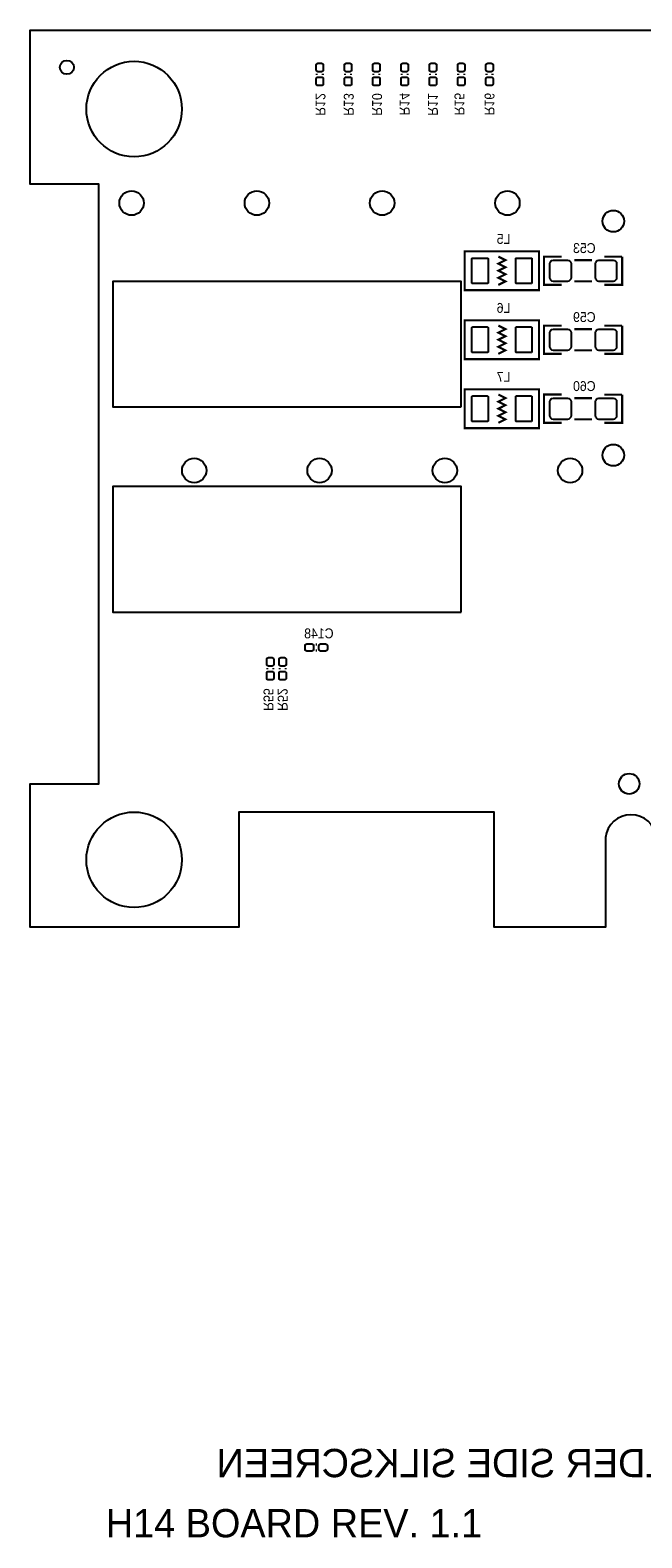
# Model space of a CAD drawing. Extents: x -0.29 to 4.07, y -1.92 to 2.35.
# Tile 1 of 6: x -0.29 to 1.44, y -1.92 to 2.35. Entities that reach past the tile are written whole.
import ezdxf

# ---------------------------------------------------------------- set-up
doc = ezdxf.new("R2010")
doc.units = 0
for name, color, linetype in [('BOARD_NAME', 231, 'CONTINUOUS'), ('BOTTOM', 2, 'CONTINUOUS'), ('DESIGN_OUTLINE', 7, 'CONTINUOUS'), ('SILKSCREEN_BOTTOM', 231, 'CONTINUOUS')]:
    doc.layers.add(name, color=color, linetype=linetype)

msp = doc.modelspace()

# ---------------------------------------------------------------- linework, layer by layer
at = {"layer": 'BOTTOM'}
for points in [[(0.535, 2.2465), (0.535, 2.2325, -0.414214), (0.53, 2.2275), (0.52, 2.2275, -0.414214), (0.515, 2.2325), (0.515, 2.2465, -0.414214), (0.52, 2.2515), (0.53, 2.2515, -0.414214)], [(0.615, 2.2465), (0.615, 2.2325, -0.414214), (0.61, 2.2275), (0.6, 2.2275, -0.414214), (0.595, 2.2325), (0.595, 2.2465, -0.414214), (0.6, 2.2515), (0.61, 2.2515, -0.414214)], [(0.695, 2.2465), (0.695, 2.2325, -0.414214), (0.69, 2.2275), (0.68, 2.2275, -0.414214), (0.675, 2.2325), (0.675, 2.2465, -0.414214), (0.68, 2.2515), (0.69, 2.2515, -0.414214)], [(0.775, 2.2465), (0.775, 2.2325, -0.414214), (0.77, 2.2275), (0.76, 2.2275, -0.414214), (0.755, 2.2325), (0.755, 2.2465, -0.414214), (0.76, 2.2515), (0.77, 2.2515, -0.414214)], [(0.855, 2.2465), (0.855, 2.2325, -0.414214), (0.85, 2.2275), (0.84, 2.2275, -0.414214), (0.835, 2.2325), (0.835, 2.2465, -0.414214), (0.84, 2.2515), (0.85, 2.2515, -0.414214)], [(0.935, 2.2465), (0.935, 2.2325, -0.414214), (0.93, 2.2275), (0.92, 2.2275, -0.414214), (0.915, 2.2325), (0.915, 2.2465, -0.414214), (0.92, 2.2515), (0.93, 2.2515, -0.414214)], [(1.015, 2.2465), (1.015, 2.2325, -0.414214), (1.01, 2.2275), (1, 2.2275, -0.414214), (0.995, 2.2325), (0.995, 2.2465, -0.414214), (1, 2.2515), (1.01, 2.2515, -0.414214)], [(0.535, 2.2075), (0.535, 2.1935, -0.414214), (0.53, 2.1885), (0.52, 2.1885, -0.414214), (0.515, 2.1935), (0.515, 2.2075, -0.414214), (0.52, 2.2125), (0.53, 2.2125, -0.414214)], [(0.615, 2.2075), (0.615, 2.1935, -0.414214), (0.61, 2.1885), (0.6, 2.1885, -0.414214), (0.595, 2.1935), (0.595, 2.2075, -0.414214), (0.6, 2.2125), (0.61, 2.2125, -0.414214)], [(0.695, 2.2075), (0.695, 2.1935, -0.414214), (0.69, 2.1885), (0.68, 2.1885, -0.414214), (0.675, 2.1935), (0.675, 2.2075, -0.414214), (0.68, 2.2125), (0.69, 2.2125, -0.414214)], [(0.775, 2.2075), (0.775, 2.1935, -0.414214), (0.77, 2.1885), (0.76, 2.1885, -0.414214), (0.755, 2.1935), (0.755, 2.2075, -0.414214), (0.76, 2.2125), (0.77, 2.2125, -0.414214)], [(0.855, 2.2075), (0.855, 2.1935, -0.414214), (0.85, 2.1885), (0.84, 2.1885, -0.414214), (0.835, 2.1935), (0.835, 2.2075, -0.414214), (0.84, 2.2125), (0.85, 2.2125, -0.414214)], [(0.935, 2.2075), (0.935, 2.1935, -0.414214), (0.93, 2.1885), (0.92, 2.1885, -0.414214), (0.915, 2.1935), (0.915, 2.2075, -0.414214), (0.92, 2.2125), (0.93, 2.2125, -0.414214)], [(1.015, 2.2075), (1.015, 2.1935, -0.414214), (1.01, 2.1885), (1, 2.1885, -0.414214), (0.995, 2.1935), (0.995, 2.2075, -0.414214), (1, 2.2125), (1.01, 2.2125, -0.414214)], [(0.999, 1.629), (0.957, 1.629, -0.414214), (0.955, 1.631), (0.955, 1.699, -0.414214), (0.957, 1.701), (0.999, 1.701, -0.414214), (1.001, 1.699), (1.001, 1.631, -0.414214)], [(1.123, 1.629), (1.081, 1.629, -0.414214), (1.079, 1.631), (1.079, 1.699, -0.414214), (1.081, 1.701), (1.123, 1.701, -0.414214), (1.125, 1.699), (1.125, 1.631, -0.414214)], [(1.2255, 1.635), (1.1855, 1.635, -0.414214), (1.1755, 1.645), (1.1755, 1.685, -0.414214), (1.1855, 1.695), (1.2255, 1.695, -0.414214), (1.2355, 1.685), (1.2355, 1.645, -0.414214)], [(1.3545, 1.635), (1.3145, 1.635, -0.414214), (1.3045, 1.645), (1.3045, 1.685, -0.414214), (1.3145, 1.695), (1.3545, 1.695, -0.414214), (1.3645, 1.685), (1.3645, 1.645, -0.414214)], [(0.999, 1.434), (0.957, 1.434, -0.414214), (0.955, 1.436), (0.955, 1.504, -0.414214), (0.957, 1.506), (0.999, 1.506, -0.414214), (1.001, 1.504), (1.001, 1.436, -0.414214)], [(1.123, 1.434), (1.081, 1.434, -0.414214), (1.079, 1.436), (1.079, 1.504, -0.414214), (1.081, 1.506), (1.123, 1.506, -0.414214), (1.125, 1.504), (1.125, 1.436, -0.414214)], [(1.2255, 1.44), (1.1855, 1.44, -0.414214), (1.1755, 1.45), (1.1755, 1.49, -0.414214), (1.1855, 1.5), (1.2255, 1.5, -0.414214), (1.2355, 1.49), (1.2355, 1.45, -0.414214)], [(1.3545, 1.44), (1.3145, 1.44, -0.414214), (1.3045, 1.45), (1.3045, 1.49, -0.414214), (1.3145, 1.5), (1.3545, 1.5, -0.414214), (1.3645, 1.49), (1.3645, 1.45, -0.414214)], [(0.999, 1.239), (0.957, 1.239, -0.414214), (0.955, 1.241), (0.955, 1.309, -0.414214), (0.957, 1.311), (0.999, 1.311, -0.414214), (1.001, 1.309), (1.001, 1.241, -0.414214)], [(1.123, 1.239), (1.081, 1.239, -0.414214), (1.079, 1.241), (1.079, 1.309, -0.414214), (1.081, 1.311), (1.123, 1.311, -0.414214), (1.125, 1.309), (1.125, 1.241, -0.414214)], [(1.2255, 1.245), (1.1855, 1.245, -0.414214), (1.1755, 1.255), (1.1755, 1.295, -0.414214), (1.1855, 1.305), (1.2255, 1.305, -0.414214), (1.2355, 1.295), (1.2355, 1.255, -0.414214)], [(1.3545, 1.245), (1.3145, 1.245, -0.414214), (1.3045, 1.255), (1.3045, 1.295, -0.414214), (1.3145, 1.305), (1.3545, 1.305, -0.414214), (1.3645, 1.295), (1.3645, 1.255, -0.414214)], [(0.4885, 0.61), (0.5025, 0.61, -0.414214), (0.5075, 0.605), (0.5075, 0.595, -0.414214), (0.5025, 0.59), (0.4885, 0.59, -0.414214), (0.4835, 0.595), (0.4835, 0.605, -0.414214)], [(0.5275, 0.61), (0.5415, 0.61, -0.414214), (0.5465, 0.605), (0.5465, 0.595, -0.414214), (0.5415, 0.59), (0.5275, 0.59, -0.414214), (0.5225, 0.595), (0.5225, 0.605, -0.414214)], [(0.395, 0.5665), (0.395, 0.5525, -0.414214), (0.39, 0.5475), (0.38, 0.5475, -0.414214), (0.375, 0.5525), (0.375, 0.5665, -0.414214), (0.38, 0.5715), (0.39, 0.5715, -0.414214)], [(0.43, 0.5665), (0.43, 0.5525, -0.414214), (0.425, 0.5475), (0.415, 0.5475, -0.414214), (0.41, 0.5525), (0.41, 0.5665, -0.414214), (0.415, 0.5715), (0.425, 0.5715, -0.414214)], [(0.395, 0.5275), (0.395, 0.5135, -0.414214), (0.39, 0.5085), (0.38, 0.5085, -0.414214), (0.375, 0.5135), (0.375, 0.5275, -0.414214), (0.38, 0.5325), (0.39, 0.5325, -0.414214)], [(0.43, 0.5275), (0.43, 0.5135, -0.414214), (0.425, 0.5085), (0.415, 0.5085, -0.414214), (0.41, 0.5135), (0.41, 0.5275, -0.414214), (0.415, 0.5325), (0.425, 0.5325, -0.414214)]]:
    msp.add_lwpolyline(points, format="xyb", close=True, dxfattribs=at)
for centre, radius in [((-0.19, 2.24), 0.01969), ((0, 2.122), 0.135), ((-0.0072, 1.85628), 0.03445), ((0.34713, 1.85628), 0.03445), ((0.70146, 1.85628), 0.03445), ((1.05579, 1.85628), 0.03445), ((1.355, 1.8051), 0.03051), ((1.355, 1.14368), 0.03051), ((0.16996, 1.10037), 0.03445), ((0.52429, 1.10037), 0.03445), ((0.87862, 1.10037), 0.03445), ((1.23295, 1.10037), 0.03445), ((1.4, 0.215), 0.029), ((0, 0), 0.135)]:
    msp.add_circle(centre, radius, dxfattribs=at)
at = {"layer": 'DESIGN_OUTLINE'}
msp.add_lwpolyline([(1.477, 0.063, 0.891218), (1.333, 0.063), (1.333, -0.19), (1.018, -0.19), (1.018, 0.135), (0.296, 0.135), (0.296, -0.19), (-0.294, -0.19), (-0.294, 0.215), (-0.1, 0.215), (-0.1, 1.91), (-0.294, 1.91), (-0.294, 2.345), (4.07, 2.345)], format="xyb", dxfattribs=at)
at = {"layer": 'SILKSCREEN_BOTTOM', "const_width": 0.006}
for points in [[(0.5165, 2.222), (0.5165, 2.218)], [(0.5335, 2.222), (0.5335, 2.218)], [(0.5965, 2.222), (0.5965, 2.218)], [(0.6135, 2.222), (0.6135, 2.218)], [(0.6765, 2.222), (0.6765, 2.218)], [(0.6935, 2.222), (0.6935, 2.218)], [(0.7565, 2.222), (0.7565, 2.218)], [(0.7735, 2.222), (0.7735, 2.218)], [(0.8365, 2.222), (0.8365, 2.218)], [(0.8535, 2.222), (0.8535, 2.218)], [(0.9165, 2.222), (0.9165, 2.218)], [(0.9335, 2.222), (0.9335, 2.218)], [(0.9965, 2.222), (0.9965, 2.218)], [(1.0135, 2.222), (1.0135, 2.218)], [(0.935, 1.61), (1.145, 1.61), (1.145, 1.72), (0.935, 1.72), (0.935, 1.61)], [(1.03, 1.625), (1.05, 1.635), (1.03, 1.645), (1.05, 1.655), (1.03, 1.665), (1.05, 1.675), (1.03, 1.685), (1.05, 1.695), (1.03, 1.705)], [(1.20923, 1.70504), (1.15923, 1.70504), (1.15923, 1.62504), (1.20923, 1.62504)], [(1.33, 1.625), (1.38, 1.625), (1.38, 1.705)], [(1.38, 1.705), (1.33, 1.705)], [(1.295, 1.695), (1.245, 1.695)], [(1.295, 1.635), (1.245, 1.635)], [(0.935, 1.415), (1.145, 1.415), (1.145, 1.525), (0.935, 1.525), (0.935, 1.415)], [(1.03, 1.43), (1.05, 1.44), (1.03, 1.45), (1.05, 1.46), (1.03, 1.47), (1.05, 1.48), (1.03, 1.49), (1.05, 1.5), (1.03, 1.51)], [(1.20923, 1.51004), (1.15923, 1.51004), (1.15923, 1.43004), (1.20923, 1.43004)], [(1.295, 1.5), (1.245, 1.5)], [(1.33, 1.43), (1.38, 1.43), (1.38, 1.51)], [(1.38, 1.51), (1.33, 1.51)], [(1.295, 1.44), (1.245, 1.44)], [(0.935, 1.22), (1.145, 1.22), (1.145, 1.33), (0.935, 1.33), (0.935, 1.22)], [(1.03, 1.235), (1.05, 1.245), (1.03, 1.255), (1.05, 1.265), (1.03, 1.275), (1.05, 1.285), (1.03, 1.295), (1.05, 1.305), (1.03, 1.315)], [(1.20923, 1.31504), (1.15923, 1.31504), (1.15923, 1.23504), (1.20923, 1.23504)], [(1.295, 1.305), (1.245, 1.305)], [(1.33, 1.235), (1.38, 1.235), (1.38, 1.315)], [(1.38, 1.315), (1.33, 1.315)], [(1.295, 1.245), (1.245, 1.245)], [(0.513, 0.6085), (0.517, 0.6085)], [(0.513, 0.5915), (0.517, 0.5915)], [(0.3765, 0.542), (0.3765, 0.538)], [(0.3935, 0.542), (0.3935, 0.538)], [(0.4115, 0.542), (0.4115, 0.538)], [(0.4285, 0.542), (0.4285, 0.538)]]:
    msp.add_lwpolyline(points, dxfattribs=at)
at = {"layer": 'SILKSCREEN_BOTTOM'}
for points in [[(0.925, 1.28), (0.925, 1.635), (-0.06, 1.635), (-0.06, 1.28)], [(0.925, 0.7), (0.925, 1.055), (-0.06, 1.055), (-0.06, 0.7)]]:
    msp.add_lwpolyline(points, close=True, dxfattribs=at)

# ---------------------------------------------------------------- texts
at = {"layer": 'BOARD_NAME'}
msp.add_text('H14 BOARD REV. 1.1', height=0.08, dxfattribs=at).set_placement((-0.08, -1.915))
at = {"layer": 'SILKSCREEN_BOTTOM', "text_generation_flag": 2, "width": 0.928571}
for s, p in [('R12', (0.513, 2.103)), ('R13', (0.593, 2.103)), ('R10', (0.673, 2.103)), ('R14', (0.751, 2.104)), ('R11', (0.831, 2.103)), ('R15', (0.906, 2.104)), ('R16', (0.991, 2.104)), ('R55', (0.366, 0.421)), ('R52', (0.406, 0.421))]:
    msp.add_text(s, height=0.028, rotation=270, dxfattribs=at).set_placement(p)
for s, p in [('L5', (1.064, 1.741)), ('C53', (1.305, 1.715)), ('L6', (1.064, 1.546)), ('C59', (1.305, 1.52)), ('L7', (1.064, 1.351)), ('C60', (1.305, 1.325)), ('C148', (0.564, 0.626))]:
    msp.add_text(s, height=0.028, dxfattribs=at).set_placement(p)
at = {"layer": 'SILKSCREEN_BOTTOM', "text_generation_flag": 2}
msp.add_text('SOLDER SIDE SILKSCREEN', height=0.08, dxfattribs=at).set_placement((1.66, -1.745))

doc.saveas('drawing.dxf')
